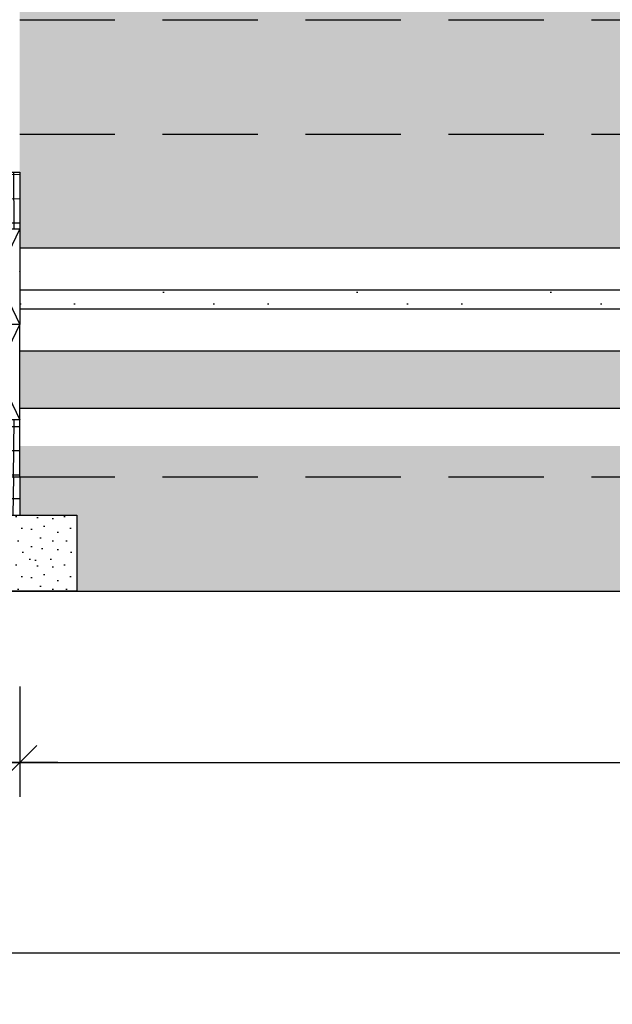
# Model space of a CAD drawing. Header units: metres. Extents: x -8 to 484, y -254 to 116.
# Tile 60 of 172: x 28.65 to 30.2, y 40.54 to 43.12. Entities that reach past the tile are written whole.
import ezdxf

# ---------------------------------------------------------------- set-up
doc = ezdxf.new("R2010")
doc.units = ezdxf.units.M
doc.linetypes.add('GESTRICHELT', pattern=[0.75, 0.5, -0.25])
doc.linetypes.add('STRICHLINIE', pattern=[0.75, 0.5, -0.25])
for name, color, linetype in [('GTU_P', 1, 'Continuous'), ('GTU_P_Baugrube', 11, 'Continuous'), ('GTU_P_Baugrube_Bemaßung', 11, 'Continuous'), ('GTU_P_Bemaßung', 1, 'Continuous')]:
    doc.layers.add(name, color=color, linetype=linetype)
doc.styles.add('PROVI', font='PROVI.SHX')
doc.dimstyles.new('1zu50', dxfattribs={"dimscale": 0.5, "dimtxt": 0.2, "dimasz": 0.18, "dimexe": 0.18, "dimexo": 0.02, "dimgap": 0.09, "dimtad": 0, "dimtih": 1, "dimtoh": 1, "dimzin": 4, "dimdsep": 46, "dimtxsty": 'PROVI', "dimblk1": 'OBLIQUE', "dimblk2": 'OBLIQUE', "dimsah": 1, "dimcen": 0.3, "dimdle": 0.2, "dimclrd": 256, "dimclre": 256, "dimclrt": 256, "dimadec": 0, "dimazin": 0, "dimtfac": 1, "dimtdec": 4, "dimtofl": 0, "dimtmove": 2, "dimatfit": 3, "dimldrblk": 'NONE', "dimfxl": 0.4, "dimfxlon": 1, "dimtfill": 1, "dimtfillclr": 256, "dimtolj": 1, "dimtzin": 0, "dimlwd": -1, "dimlwe": -1, "dimarcsym": 0})
pattern_1 = [(0, (0.02032, 0.01016), (0, 0.508), [0, -0.508]), (0, (0.18288, 0.02032), (0, 0.508), [0, -0.508]), (0, (0.09144000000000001, 0.13208), (0, 0.508), [0, -0.508]), (0, (0.2032, 0.21336), (0, 0.508), [0, -0.508]), (0, (0.07112, 0.24384), (0, 0.508), [0, -0.508]), (0, (0.11176, 0.36576), (0, 0.508), [0, -0.508]), (0, (0.04064, 0.4572), (0, 0.508), [0, -0.508]), (0, (0.2032, 0.44704), (0, 0.508), [0, -0.508]), (0, (0.32512, 0.46736), (0, 0.508), [0, -0.508]), (0, (0.38608, 0.34544), (0, 0.508), [0, -0.508]), (0, (0.48768, 0.33528), (0, 0.508), [0, -0.508]), (0, (0.48768, 0.1524), (0, 0.508), [0, -0.508]), (0, (0.39624, 0.09144000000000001), (0, 0.508), [0, -0.508]), (0, (0.254, 0.12192), (0, 0.508), [0, -0.508]), (0, (0.34544, 0.21336), (0, 0.508), [0, -0.508]), (0, (0.254, 0.3048), (0, 0.508), [0, -0.508]), (0, (0.46736, 0.02032), (0, 0.508), [0, -0.508])]

# ---------------------------------------------------------------- blocks, each defined once
blk = doc.blocks.new('GTU_QP_KTB_Kabelaufbauschacht Gr V Zwischenrahmen unten beide')
h = blk.add_hatch()
h.set_pattern_fill('ANSI37', color=256, scale=0.02, angle=-134.9999992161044)
h.set_pattern_definition([(270.0000007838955, (2572768.204623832, 5641191.845952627), (0.06349999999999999, 8.687789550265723e-10), []), (7.838955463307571e-07, (2572768.204623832, 5641191.845952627), (-8.687789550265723e-10, 0.06349999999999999), [])])
edge = h.paths.add_edge_path()
edge.add_line((0.4000000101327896, 5.296897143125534e-09), (0.5090041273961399, 7.019574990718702e-09))
edge.add_line((0.5090041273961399, 7.019574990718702e-09), (0.5200000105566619, 6.309639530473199e-09))
edge.add_line((0.5200000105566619, 6.309639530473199e-09), (0.5200000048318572, 0.4000000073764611))
edge.add_line((0.5200000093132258, 0.1500000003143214), (0.400000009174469, 0.1500000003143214))
edge.add_line((0.400000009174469, 0.1500000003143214), (0.4000000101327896, 5.296897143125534e-09))
h = blk.add_hatch()
h.set_pattern_fill('ANSI37', color=256, scale=0.02, angle=225.0000007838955)
h.set_pattern_definition([(270.0000007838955, (2572768.194597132, 5641191.845952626), (0.06349999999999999, 8.687789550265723e-10), []), (7.838955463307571e-07, (2572768.194597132, 5641191.845952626), (-8.687789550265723e-10, 0.06349999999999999), [])])
h.paths.add_polyline_path([(-0.3599999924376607, 0.1500000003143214), (-0.4799999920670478, 0.1500000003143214), (-0.4799999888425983, -7.515508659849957e-09), (-0.3599999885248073, -5.994635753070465e-09)])
for p, q in [((0.5200000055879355, 0.40000000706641), (-0.4799999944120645, 0.3999999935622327)), ((-0.4799999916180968, 0.1500000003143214), (-0.3599999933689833, 0.3999999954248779)), ((-0.4799999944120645, 0.3999999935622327), (-0.4799999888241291, -6.810296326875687e-09)), ((-0.4799999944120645, 0.3999999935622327), (-0.3599999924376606, 0.1500000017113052)), ((-0.3599999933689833, 0.3999999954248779), (-0.359999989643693, -5.413312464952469e-09)), ((0.4000000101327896, 5.296897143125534e-09), (0.4000000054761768, 0.4000000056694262)), ((0.4000000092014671, 0.1500000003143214), (0.520000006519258, 0.4000000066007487)), ((0.4000000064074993, 0.4000000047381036), (0.5200000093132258, 0.1500000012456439)), ((0.5200000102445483, 6.693881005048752e-09), (0.5200000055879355, 0.40000000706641)), ((-0.4799999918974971, 0.1500000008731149), (-0.3810298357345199, 0.1500000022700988)), ((-0.3599999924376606, 0.1500000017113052), (-0.4799999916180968, 0.1500000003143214)), ((0.4000000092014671, 0.1500000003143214), (0.4989701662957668, 0.1500000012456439)), ((0.5200000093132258, 0.1500000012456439), (0.4000000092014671, 0.1500000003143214)), ((-0.4799999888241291, -6.810296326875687e-09), (0.5200000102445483, 6.693881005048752e-09))]:
    blk.add_line(p, q)
blk = doc.blocks.new('TU_QP_Auflager aus Kiessand KS Gr V')
blk.add_lwpolyline([(2572782.219796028, 5641190.927870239), (2572782.219796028, 5641191.127870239), (2572783.519757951, 5641191.127870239), (2572783.519757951, 5641190.927870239)], close=True)
blk = doc.blocks.new('GTU_QP_KTB_Kabelaufbauschacht Gr V Bodenplatte')
at = {"layer": 'GTU_P'}
h = blk.add_hatch(dxfattribs=at)
h.set_pattern_fill('ANSI37', color=256, scale=0.02, angle=44.99999999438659)
h.set_pattern_definition([(90, (-2572767.782390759, -5641189.548192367), (-0.0635, 6.221263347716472e-12), []), (180, (-2572767.782390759, -5641189.548192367), (-6.221263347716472e-12, -0.0635), [])])
h.paths.add_polyline_path([(1, -0.09999999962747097), (1, 0), (0.8799999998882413, 0), (0.8799999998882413, 0.009999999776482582), (0.1200000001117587, 0.009999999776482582), (0.1200000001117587, 0), (0, 0), (0, -0.09999999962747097)])
h = blk.add_hatch(dxfattribs=at)
h.set_pattern_fill('DOTS2', color=256, scale=0.005, style=0)
h.set_pattern_definition([(0, (298.5661866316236, -62.68919199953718), (0, 0.127), [0, -0.127]), (0, (298.6068266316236, -62.68665199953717), (0, 0.127), [0, -0.127]), (0, (298.5839666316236, -62.65871199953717), (0, 0.127), [0, -0.127]), (0, (298.6119066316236, -62.63839199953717), (0, 0.127), [0, -0.127]), (0, (298.5788866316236, -62.63077199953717), (0, 0.127), [0, -0.127]), (0, (298.5890466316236, -62.60029199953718), (0, 0.127), [0, -0.127]), (0, (298.5712666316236, -62.57743199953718), (0, 0.127), [0, -0.127]), (0, (298.6119066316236, -62.57997199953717), (0, 0.127), [0, -0.127]), (0, (298.6423866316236, -62.57489199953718), (0, 0.127), [0, -0.127]), (0, (298.6576266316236, -62.60537199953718), (0, 0.127), [0, -0.127]), (0, (298.6830266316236, -62.60791199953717), (0, 0.127), [0, -0.127]), (0, (298.6830266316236, -62.65363199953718), (0, 0.127), [0, -0.127]), (0, (298.6601666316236, -62.66887199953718), (0, 0.127), [0, -0.127]), (0, (298.6246066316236, -62.66125199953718), (0, 0.127), [0, -0.127]), (0, (298.6474666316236, -62.63839199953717), (0, 0.127), [0, -0.127]), (0, (298.6246066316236, -62.61553199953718), (0, 0.127), [0, -0.127]), (0, (298.6779466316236, -62.68665199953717), (0, 0.127), [0, -0.127])])
h.paths.add_polyline_path([(-0.1499809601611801, -0.1000000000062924), (-0.1499809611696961, -0.2999999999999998), (1.149980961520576, -0.2999999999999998), (1.14998096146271, -0.1000000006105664)])
for p, q in [((0, 0), (0, -0.09999999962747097)), ((0, 0), (0.1200000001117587, 0)), ((0.1200000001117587, 0.009999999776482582), (0.8799999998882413, 0.009999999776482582)), ((0.8799999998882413, 0), (1, 0)), ((1, 0), (1, -0.09999999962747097)), ((0, -0.09999999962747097), (1, -0.09999999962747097))]:
    blk.add_line(p, q, dxfattribs=at)
at = {"layer": 'GTU_P', "linetype": 'GESTRICHELT'}
for p, q in [((0.4111999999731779, 0.009999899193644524), (0.4111999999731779, -0.100000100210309)), ((0.5487999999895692, 0.009999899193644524), (0.5487999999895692, -0.100000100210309))]:
    blk.add_line(p, q, dxfattribs=at)
at = {"layer": 'GTU_P', "rotation": 359.9999999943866}
blk.add_blockref('TU_QP_Auflager aus Kiessand KS Gr V', (-2572782.370329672, -5641191.227618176), dxfattribs=at)
at = {"layer": 'GTU_P', "insert": (0.5, -0.1999999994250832), "char_height": 0.1, "width": 0.2616926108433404, "attachment_point": 5, "style": 'PROVI', "bg_fill": 3, "box_fill_scale": 1, "bg_fill_color": 256, "bg_fill_true_color": 13158600, "bg_fill_transparency": 0}
blk.add_mtext('KG2', dxfattribs=at)
blk = doc.blocks.new('_OBLIQUE')
at = {"color": 0, "linetype": 'ByBlock'}
blk.add_line((-0.5, -0.5), (0.5, 0.5), dxfattribs=at)
blk = doc.blocks.new('*D124')
at = {"layer": 'Defpoints', "color": 0, "linetype": 'Continuous'}
for p in [(28.64982143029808, 42.25383254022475), (27.64981935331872, 42.15428114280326), (28.64982143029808, 41.17313696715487)]:
    blk.add_point(p, dxfattribs=at)
at = {"layer": 'GTU_P_Bemaßung', "linetype": 'Continuous'}
for p, q in [((27.64981935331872, 41.37313696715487), (27.64981935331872, 41.08313696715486)), ((28.64982143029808, 41.37313696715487), (28.64982143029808, 41.08313696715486)), ((27.54981935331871, 41.17313696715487), (27.99866291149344, 41.17313696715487)), ((28.74982143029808, 41.17313696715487), (28.30097787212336, 41.17313696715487))]:
    blk.add_line(p, q, dxfattribs=at)
at = {"layer": 'GTU_P_Bemaßung', "linetype": 'Continuous', "xscale": 0.09, "yscale": 0.09, "zscale": 0.09, "rotation": 180}
blk.add_blockref('_OBLIQUE', (27.64981935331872, 41.17313696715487), dxfattribs=at)
at = {"layer": 'GTU_P_Bemaßung', "linetype": 'Continuous', "xscale": 0.09, "yscale": 0.09, "zscale": 0.09}
blk.add_blockref('_OBLIQUE', (28.64982143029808, 41.17313696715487), dxfattribs=at)
at = {"layer": 'GTU_P_Bemaßung', "linetype": 'Continuous', "insert": (28.1498203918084, 41.17313696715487), "char_height": 0.1, "attachment_point": 5, "style": 'PROVI', "bg_fill": 3, "box_fill_scale": 1.1, "bg_fill_color": 256, "bg_fill_true_color": 13158600, "bg_fill_transparency": 0}
blk.add_mtext('\\A1;1.00', dxfattribs=at)
blk = doc.blocks.new('_None')
blk = doc.blocks.new('*D125')
at = {"layer": 'Defpoints', "color": 0, "linetype": 'Continuous'}
for p in [(28.64982143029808, 42.25383254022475), (33.98982143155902, 42.15428105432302), (33.98982143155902, 41.17313695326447)]:
    blk.add_point(p, dxfattribs=at)
at = {"layer": 'GTU_P_Bemaßung', "linetype": 'Continuous'}
for p, q in [((28.64982143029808, 41.37313695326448), (28.64982143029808, 41.08313695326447)), ((33.98982143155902, 41.37313695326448), (33.98982143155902, 41.08313695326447)), ((28.54982143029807, 41.17313695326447), (31.15082143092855, 41.17313695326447)), ((34.08982143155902, 41.17313695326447), (31.48882143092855, 41.17313695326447))]:
    blk.add_line(p, q, dxfattribs=at)
at = {"layer": 'GTU_P_Bemaßung', "linetype": 'Continuous', "xscale": 0.09, "yscale": 0.09, "zscale": 0.09, "rotation": 180}
blk.add_blockref('_OBLIQUE', (28.64982143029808, 41.17313695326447), dxfattribs=at)
at = {"layer": 'GTU_P_Bemaßung', "linetype": 'Continuous', "xscale": 0.09, "yscale": 0.09, "zscale": 0.09}
blk.add_blockref('_OBLIQUE', (33.98982143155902, 41.17313695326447), dxfattribs=at)
at = {"layer": 'GTU_P_Bemaßung', "linetype": 'Continuous', "insert": (31.31982143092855, 41.17313695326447), "char_height": 0.1, "attachment_point": 5, "style": 'PROVI', "bg_fill": 3, "box_fill_scale": 1.1, "bg_fill_color": 256, "bg_fill_true_color": 13158600, "bg_fill_transparency": 0}
blk.add_mtext('\\A1;5.34', dxfattribs=at)
blk = doc.blocks.new('*D126')
at = {"layer": 'Defpoints', "color": 0, "linetype": 'Continuous'}
for p in [(3.75005423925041, 42.15428147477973), (33.98982143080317, 42.15428189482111), (33.98982143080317, 40.67313695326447)]:
    blk.add_point(p, dxfattribs=at)
at = {"layer": 'GTU_P_Bemaßung', "linetype": 'Continuous'}
for p, q in [((3.75005423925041, 40.87313695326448), (3.75005423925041, 40.58313695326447)), ((33.98982143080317, 40.87313695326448), (33.98982143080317, 40.58313695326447)), ((3.65005423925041, 40.67313695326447), (18.66093783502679, 40.67313695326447)), ((34.08982143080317, 40.67313695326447), (19.07893783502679, 40.67313695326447))]:
    blk.add_line(p, q, dxfattribs=at)
at = {"layer": 'GTU_P_Bemaßung', "linetype": 'Continuous', "xscale": 0.09, "yscale": 0.09, "zscale": 0.09, "rotation": 180}
blk.add_blockref('_OBLIQUE', (3.75005423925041, 40.67313695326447), dxfattribs=at)
at = {"layer": 'GTU_P_Bemaßung', "linetype": 'Continuous', "xscale": 0.09, "yscale": 0.09, "zscale": 0.09}
blk.add_blockref('_OBLIQUE', (33.98982143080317, 40.67313695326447), dxfattribs=at)
at = {"layer": 'GTU_P_Bemaßung', "linetype": 'Continuous', "insert": (18.86993783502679, 40.67313695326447), "char_height": 0.1, "attachment_point": 5, "style": 'PROVI', "bg_fill": 3, "box_fill_scale": 1.1, "bg_fill_color": 256, "bg_fill_true_color": 13158600, "bg_fill_transparency": 0}
blk.add_mtext('\\A1;30.24', dxfattribs=at)
blk = doc.blocks.new('*D189')
at = {"layer": 'Defpoints', "color": 0, "linetype": 'Continuous'}
for p in [(2.150000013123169, 41.62313695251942), (35.58982143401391, 41.62313695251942), (35.58982143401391, 40.17313695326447)]:
    blk.add_point(p, dxfattribs=at)
at = {"layer": 'GTU_P_Baugrube_Bemaßung', "linetype": 'Continuous'}
for p, q in [((2.150000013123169, 40.37313695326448), (2.150000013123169, 40.08313695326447)), ((35.58982143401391, 40.37313695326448), (35.58982143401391, 40.08313695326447)), ((2.050000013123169, 40.17313695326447), (18.65591072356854, 40.17313695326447)), ((35.68982143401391, 40.17313695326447), (19.08391072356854, 40.17313695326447))]:
    blk.add_line(p, q, dxfattribs=at)
at = {"layer": 'GTU_P_Baugrube_Bemaßung', "linetype": 'Continuous', "xscale": 0.09, "yscale": 0.09, "zscale": 0.09, "rotation": 180}
blk.add_blockref('_OBLIQUE', (2.150000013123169, 40.17313695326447), dxfattribs=at)
at = {"layer": 'GTU_P_Baugrube_Bemaßung', "linetype": 'Continuous', "xscale": 0.09, "yscale": 0.09, "zscale": 0.09}
blk.add_blockref('_OBLIQUE', (35.58982143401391, 40.17313695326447), dxfattribs=at)
at = {"layer": 'GTU_P_Baugrube_Bemaßung', "linetype": 'Continuous', "insert": (18.86991072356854, 40.17313695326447), "char_height": 0.1, "attachment_point": 5, "style": 'PROVI', "bg_fill": 3, "box_fill_scale": 1.1, "bg_fill_color": 256, "bg_fill_true_color": 13158600, "bg_fill_transparency": 0}
blk.add_mtext('\\A1;33.44', dxfattribs=at)

msp = doc.modelspace()

# ---------------------------------------------------------------- hatches: boundary and pattern name
at = {"layer": 'GTU_P'}
h = msp.add_hatch(dxfattribs=at)
h.set_pattern_fill('ANSI31', color=256, scale=0.025, style=0)
h.set_pattern_definition([(45, (-4.979999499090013, -181.4922779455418), (-0.05612660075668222, 0.05612660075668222), [])])
h.paths.add_polyline_path([(3.750054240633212, 42.15428130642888), (8.874836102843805, 42.15428135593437), (8.874836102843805, 42.25383239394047), (3.750054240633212, 42.25383234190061)])
h.paths.add_polyline_path([(28.64982143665, 42.25383244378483), (28.64982143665, 42.25383244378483), (28.64982143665, 42.25383259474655)])
h.paths.add_polyline_path([(24.04982143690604, 42.25383254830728), (24.04982143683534, 42.15428150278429), (27.64981935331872, 42.15428153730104), (27.64981935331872, 42.25383258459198)])
h.paths.add_polyline_path([(19.34982558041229, 42.25383250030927), (19.34982558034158, 42.15428145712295), (23.04981935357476, 42.15428149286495), (23.04981935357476, 42.25383253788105)])
h.paths.add_polyline_path([(14.62482349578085, 42.253832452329), (14.62482349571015, 42.15428141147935), (18.349823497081, 42.15428144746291), (18.349823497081, 42.2538324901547)])
h.paths.add_polyline_path([(9.87483818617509, 42.25383240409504), (9.874838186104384, 42.1542813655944), (13.62482141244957, 42.1542814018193), (13.62482141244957, 42.25383244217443)])
h.paths.add_polyline_path([(3.750054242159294, 42.41369891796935), (3.750054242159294, 42.36369891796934), (8.874836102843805, 42.36369896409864), (8.874836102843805, 42.4136989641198)])
h.paths.add_polyline_path([(28.64982143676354, 42.41369924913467), (28.64982143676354, 42.41369924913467), (28.64982143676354, 42.41369914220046)])
h.paths.add_polyline_path([(24.04982143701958, 42.41369910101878), (24.04982143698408, 42.36369910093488), (27.64981935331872, 42.36369913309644), (27.64981935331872, 42.41369913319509)])
h.paths.add_polyline_path([(19.34982558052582, 42.41369905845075), (19.34982558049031, 42.36369905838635), (23.07482349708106, 42.36369909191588), (23.07482349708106, 42.41369909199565)])
h.paths.add_polyline_path([(14.62482349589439, 42.41369901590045), (14.62482349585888, 42.36369901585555), (18.349823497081, 42.3636990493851), (18.349823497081, 42.41369904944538)])
h.paths.add_polyline_path([(9.874838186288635, 42.41369897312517), (9.874838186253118, 42.36369897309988), (13.62482141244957, 42.36369900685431), (13.62482141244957, 42.41369900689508)])
h.paths.add_polyline_path([(3.750054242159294, 42.52369891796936), (8.874836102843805, 42.52369896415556), (8.874836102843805, 42.62324999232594), (3.750054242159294, 42.6232499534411)])
h.paths.add_polyline_path([(28.64982143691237, 42.62324983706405), (28.64982143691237, 42.62324983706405), (28.64982143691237, 42.62325014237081)])
h.paths.add_polyline_path([(24.04982143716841, 42.62325010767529), (24.04982143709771, 42.52369910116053), (27.64981935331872, 42.52369913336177), (27.64981935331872, 42.62325013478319)])
h.paths.add_polyline_path([(19.34982558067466, 42.62325007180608), (19.34982558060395, 42.52369905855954), (23.04981935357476, 42.52369909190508), (23.04981935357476, 42.62325009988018)])
h.paths.add_polyline_path([(14.62482349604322, 42.62325003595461), (14.62482349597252, 42.5236990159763), (18.349823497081, 42.5236990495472), (18.349823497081, 42.62325006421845)])
h.paths.add_polyline_path([(9.874838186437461, 42.62324999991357), (9.874838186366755, 42.5236989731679), (13.62482141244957, 42.52369900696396), (13.62482141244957, 42.62325002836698)])
h = msp.add_hatch(dxfattribs=at)
h.set_pattern_fill('SCREED', color=256, scale=0.02, angle=45, style=0)
h.set_pattern_definition([(45, (1.999819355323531, 0.09955141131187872), (0.5388153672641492, 0.8980256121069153), [-0.127, 0, -0.381, 0]), (45, (1.990839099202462, 0.1085316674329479), (0.5388153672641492, 0.8980256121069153), [-0.0508, 0, -0.1778, 0, -0.09144000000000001, 0, -0.381, 0]), (45, (1.981858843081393, 0.117511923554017), (0.5388153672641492, 0.8980256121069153), [-0.0254, 0, -0.127, 0, -0.127, 0, -0.2794, 0, -0.09144000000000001, 0]), (45, (1.972878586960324, 0.1264921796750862), (0.5388153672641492, 0.8980256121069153), [-0.09144000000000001, 0, -0.4064, 0]), (45, (1.963898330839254, 0.1354724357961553), (0.5388153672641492, 0.8980256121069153), [-0.3048, 0, -0.3048, 0]), (45, (1.954918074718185, 0.1444526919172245), (0.5388153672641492, 0.8980256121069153), [-0.4318, 0]), (45, (1.945937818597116, 0.1534329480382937), (0.5388153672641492, 0.8980256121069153), [-0.127, 0, -0.5588000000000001, 0]), (45, (1.936957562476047, 0.1624132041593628), (0.5388153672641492, 0.8980256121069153), [-0.1778, 0, -0.1016, 0]), (45, (1.927977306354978, 0.171393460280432), (0.5388153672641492, 0.8980256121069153), [-0.254, 0]), (45, (1.91001679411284, 0.1893539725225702), (0.5388153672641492, 0.8980256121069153), [-0.03556, 0, -0.381, 0, -0.2286, 0]), (45, (1.90103653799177, 0.1983342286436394), (0.5388153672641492, 0.8980256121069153), [-0.0508, 0, -0.00508, 0, -0.127, 0]), (45, (1.892056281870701, 0.2073144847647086), (0.5388153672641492, 0.8980256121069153), [-0.0254, 0, -0.3302, 0, -0.381, 0]), (45, (1.883076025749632, 0.2162947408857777), (0.5388153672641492, 0.8980256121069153), [-0.254, 0]), (45, (1.874095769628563, 0.2252749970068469), (0.5388153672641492, 0.8980256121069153), [-0.127, 0, -0.5334000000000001, 0]), (45, (1.856135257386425, 0.2432355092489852), (0.5388153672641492, 0.8980256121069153), [-0.6096, 0]), (45, (1.847155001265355, 0.2522157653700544), (0.5388153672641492, 0.8980256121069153), [-0.127, 0, -0.01016, 0, -0.1778, 0]), (45, (1.838174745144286, 0.2611960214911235), (0.5388153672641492, 0.8980256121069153), [-0.03556, 0, -0.254, 0, -0.1016, 0, -0.1778, 0, -0.2032, 0]), (45, (1.829194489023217, 0.2701762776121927), (0.5388153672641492, 0.8980256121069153), [-0.0762, 0, -0.1016, 0, -0.254, 0, -0.01016, 0, -0.127, 0]), (45, (1.820214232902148, 0.2791565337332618), (0.5388153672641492, 0.8980256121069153), [-0.254, 0])])
h.paths.add_polyline_path([(3.75005423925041, 42.15428147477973), (3.750442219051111, 42.00428147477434), (8.875224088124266, 42.00428140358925), (8.874836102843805, 42.15428140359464)])
h.paths.add_polyline_path([(33.98982142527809, 42.1038330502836), (33.98982142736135, 42.25381207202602), (28.64982143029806, 42.25381574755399), (28.64982143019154, 42.10383302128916)])
h.paths.add_polyline_path([(24.04982143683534, 42.15428119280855), (24.0498214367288, 42.00428119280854), (27.64981935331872, 42.00428114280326), (27.64981935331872, 42.15428114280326)])
h.paths.add_polyline_path([(19.34982558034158, 42.15428125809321), (19.34982558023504, 42.0042812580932), (23.04981935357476, 42.00428120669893), (23.04981935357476, 42.15428120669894)])
h.paths.add_polyline_path([(14.62482349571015, 42.15428132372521), (14.62521148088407, 42.00428132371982), (18.349823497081, 42.0042812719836), (18.349823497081, 42.15428127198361)])
h.paths.add_polyline_path([(9.874838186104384, 42.15428138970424), (9.87522617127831, 42.00428138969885), (13.62482141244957, 42.0042813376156), (13.62482141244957, 42.15428133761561)])
at = {"layer": 'GTU_P_Baugrube', "linetype": 'Continuous', "transparency": 33554687}
h = msp.add_hatch(dxfattribs=at)
h.set_pattern_fill('DOTS2', color=256, scale=0.02, style=0)
h.set_pattern_definition(pattern_1)
h.paths.add_polyline_path([(2.75, 41.92313695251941), (2.150000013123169, 41.92313695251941), (2.150000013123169, 41.62313695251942), (27.49984047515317, 41.62313695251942), (27.49984047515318, 41.82313696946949), (27.64982143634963, 41.82313696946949), (27.64982143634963, 41.92313696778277), (24.04982143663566, 41.92313695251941), (24.04982143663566, 41.87313696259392), (24.19980239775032, 41.87313696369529), (24.19980239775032, 41.67313696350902), (22.89984047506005, 41.67313696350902), (22.89984047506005, 41.87313696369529), (23.04982143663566, 41.87313696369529), (23.04982143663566, 41.92313695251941), (19.34982349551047, 41.92313695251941), (19.34982349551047, 41.87313696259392), (19.49980445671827, 41.87313696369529), (19.49980445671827, 41.67313696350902), (18.19984253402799, 41.67313696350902), (18.19984253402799, 41.87313696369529), (18.34982349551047, 41.87313696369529), (18.34982349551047, 41.92313695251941), (14.62482349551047, 41.92313695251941), (14.62482349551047, 41.87313696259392), (14.77480445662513, 41.87313696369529), (14.77480445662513, 41.67313696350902), (13.47484253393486, 41.67313696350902), (13.47484253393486, 41.87313696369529), (13.62482349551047, 41.87313696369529), (13.62482349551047, 41.92313695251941), (9.874836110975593, 41.92313695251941), (9.874838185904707, 41.92313695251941), (9.874838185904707, 41.87313696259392), (10.02481914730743, 41.87313696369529), (10.02481914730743, 41.67313696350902), (8.724857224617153, 41.67313696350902), (8.724857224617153, 41.87313696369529), (8.874838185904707, 41.87313696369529), (8.874838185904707, 41.92313695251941), (3.75000001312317, 41.92313695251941), (3.75000001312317, 41.8731369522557), (3.899980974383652, 41.87313695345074), (3.899980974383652, 41.67313695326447), (2.60001905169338, 41.67313695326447), (2.60001905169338, 41.87313695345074), (2.75000001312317, 41.87313695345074)])
h.paths.add_polyline_path([(2.150000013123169, 41.92313695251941), (2.75, 41.92313695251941), (2.75000001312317, 41.97313695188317), (2.750000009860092, 42.22313695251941), (2.150000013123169, 42.22313695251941)])
h.paths.add_polyline_path([(2.150000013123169, 42.22313695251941), (2.75, 42.22313695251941), (2.750000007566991, 42.37313695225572), (2.750000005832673, 42.52313695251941), (2.150000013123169, 42.52313695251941)])
h.paths.add_polyline_path([(2.150000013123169, 42.52313695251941), (2.75, 42.52313695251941), (2.750000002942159, 42.77313695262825), (2.749999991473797, 42.82313695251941), (2.150000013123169, 42.82313695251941)])
h.paths.add_polyline_path([(2.75, 43.1231369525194), (2.150000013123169, 43.1231369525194), (2.150000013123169, 42.82313695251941), (2.75, 42.82313695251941)])
h.paths.add_polyline_path([(2.749999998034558, 43.17324995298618), (2.749999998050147, 43.4231369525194), (2.150000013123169, 43.4231369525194), (2.150000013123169, 43.1231369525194), (2.75, 43.1231369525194), (2.749999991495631, 43.17313697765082)])
h.paths.add_polyline_path([(2.75, 43.7231369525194), (2.150000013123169, 43.7231369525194), (2.150000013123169, 43.4231369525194), (2.75, 43.4231369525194), (2.749999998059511, 43.57324995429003)])
h.paths.add_polyline_path([(2.75, 44.02313695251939), (2.150000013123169, 44.02313695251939), (2.150000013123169, 43.7231369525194), (2.75, 43.7231369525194), (2.750000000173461, 43.97324995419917)])
h.paths.add_polyline_path([(2.150000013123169, 44.02313695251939), (2.75, 44.02313695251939), (2.75, 44.04824995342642), (2.75, 44.12324995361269), (2.150000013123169, 44.12324995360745)])
h.paths.add_polyline_path([(3.749999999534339, 44.12324995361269), (3.749999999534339, 44.04824995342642), (3.75, 44.01395704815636), (5.279631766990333, 44.09043863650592), (5.328848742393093, 44.1232499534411)])
h.paths.add_polyline_path([(3.750000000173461, 43.97324995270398), (3.749999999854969, 43.7135822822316), (4.792537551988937, 43.76570915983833), (5.279631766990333, 44.09043863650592), (3.749999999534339, 44.01395704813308)])
h.paths.add_polyline_path([(3.749999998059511, 43.57324995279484), (3.749999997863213, 43.4132075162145), (4.30544333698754, 43.44097968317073), (4.792537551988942, 43.76570915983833), (3.749999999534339, 43.71358228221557)])
h.paths.add_polyline_path([(3.749999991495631, 43.17313697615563), (3.749999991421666, 43.11283274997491), (8.874836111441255, 43.36907455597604), (8.87483610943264, 43.57324995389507), (8.874836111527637, 43.66944932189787), (4.30544333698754, 43.44097968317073), (3.749999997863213, 43.4132075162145), (3.749999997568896, 43.17324995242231)])
h.paths.add_polyline_path([(8.874836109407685, 43.17324995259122), (8.8748361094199, 43.36907455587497), (3.749999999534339, 43.11283275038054), (3.749999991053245, 42.81245798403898), (8.874836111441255, 43.06869979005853), (8.874836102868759, 43.17313697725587)])
h.paths.add_polyline_path([(8.874836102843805, 42.77313697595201), (8.874836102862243, 43.06869978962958), (3.749999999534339, 42.81245798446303), (3.749999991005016, 42.7731369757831), (3.750000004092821, 42.62324994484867), (3.750054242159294, 42.6232499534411), (5.973334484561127, 42.62324994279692), (8.874836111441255, 42.76832502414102), (8.874838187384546, 42.76832502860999), (8.874838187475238, 42.77313697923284)])
h.paths.add_polyline_path([(8.874836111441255, 42.76832502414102), (5.973334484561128, 42.62324994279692), (8.874836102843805, 42.62324992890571), (8.874838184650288, 42.62324997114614), (8.874838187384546, 42.76832502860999)])
h.paths.add_polyline_path([(9.874838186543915, 42.7731369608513), (9.874838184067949, 42.62324992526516), (10.72330467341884, 42.62324992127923), (13.62482142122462, 42.7683257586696), (13.62482349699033, 42.76832586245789), (13.624823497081, 42.77313697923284), (13.62482141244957, 42.77313697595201), (13.62482141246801, 43.06870052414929), (9.874836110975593, 42.88120125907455), (9.874836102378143, 42.77313697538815)])
h.paths.add_polyline_path([(9.874836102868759, 43.17313697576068), (9.874836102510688, 42.88120125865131), (13.62482142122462, 43.06870052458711), (13.62482141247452, 43.17313697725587), (13.62482141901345, 43.17324995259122), (13.62482141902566, 43.36907529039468), (9.874836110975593, 43.18157602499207), (9.874836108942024, 43.17324995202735)])
h.paths.add_polyline_path([(13.6248214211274, 43.57324995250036), (13.6248214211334, 43.66945005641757), (9.874836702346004, 43.4819508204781), (9.874836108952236, 43.1815760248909), (13.62482142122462, 43.36907529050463)])
h.paths.add_polyline_path([(13.62482142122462, 42.7683257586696), (10.72330467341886, 42.62324992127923), (13.62482141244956, 42.62324990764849), (13.62482349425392, 42.62313697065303), (13.62482349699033, 42.76832586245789)])
h.paths.add_polyline_path([(14.62482349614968, 42.7731369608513), (14.62482349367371, 42.62324990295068), (15.47330467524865, 42.62324989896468), (18.34982349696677, 42.76707586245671), (18.349823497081, 42.77313697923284), (18.34982141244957, 42.77313697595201), (18.34982141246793, 43.06745052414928), (14.62483611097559, 42.88120125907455), (14.62482141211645, 42.88120052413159), (14.62482141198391, 42.77313697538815)])
h.paths.add_polyline_path([(14.62482141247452, 43.17313697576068), (14.62482141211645, 42.88120052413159), (14.62483611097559, 42.88120125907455), (18.34982141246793, 43.06745052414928), (18.34982141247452, 43.17313697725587), (18.34982141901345, 43.17324995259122), (18.34982141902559, 43.36782529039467), (14.62483611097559, 43.18157602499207), (14.624821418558, 43.18157529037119), (14.62482141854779, 43.17324995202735)])
h.paths.add_polyline_path([(14.62483611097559, 43.18157602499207), (18.34982141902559, 43.36782529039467), (18.3498214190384, 43.57324995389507), (18.34982142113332, 43.66820005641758), (14.62482201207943, 43.48195008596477), (14.624821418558, 43.18157529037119)])
h.paths.add_polyline_path([(18.34982349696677, 42.76707586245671), (15.47330467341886, 42.62324992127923), (18.349823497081, 42.62324988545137)])
h.paths.add_polyline_path([(22.22633513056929, 42.6232498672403), (19.34982184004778, 42.76707553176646), (19.34982349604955, 42.76707551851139), (19.34982349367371, 42.62324988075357), (19.34982558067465, 42.62324988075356)])
h.paths.add_polyline_path([(23.04981935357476, 42.77313697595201), (23.04981935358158, 42.88245042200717), (19.34982184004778, 43.06745029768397), (19.34982141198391, 42.77313697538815), (19.34982349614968, 42.7731369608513), (19.34982349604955, 42.76707551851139), (19.34982184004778, 42.76707553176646), (22.22633513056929, 42.6232498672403), (23.04982143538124, 42.62324986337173), (23.04982143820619, 42.77313697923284)])
h.paths.add_polyline_path([(23.04981936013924, 43.1828251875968), (19.34982184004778, 43.36782506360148), (19.34982141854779, 43.17324995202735), (19.34982141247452, 43.17313697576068), (19.34982141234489, 43.06745029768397), (23.04981935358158, 42.88245042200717), (23.04981935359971, 43.17313697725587), (23.04981936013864, 43.17324995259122)])
h.paths.add_polyline_path([(19.34982184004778, 43.36782506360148), (23.04981936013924, 43.1828251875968), (23.04981936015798, 43.48319995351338), (19.34982184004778, 43.66819982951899), (19.34982142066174, 43.5732499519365)])
h.paths.add_polyline_path([(26.97633513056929, 42.6232498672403), (24.04982143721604, 42.76957555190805), (24.0498214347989, 42.62324985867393)])
h.paths.add_polyline_path([(24.04982143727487, 42.7731369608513), (24.04982143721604, 42.76957555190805), (26.97633513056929, 42.6232498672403), (27.64981935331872, 42.62324984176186), (27.64982143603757, 42.62324984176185), (27.64982143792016, 42.72313698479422), (27.64981935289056, 42.72313697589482), (27.64981935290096, 42.88995042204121), (24.04981935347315, 43.0699504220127), (24.0498193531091, 42.77313697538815)])
h.paths.add_polyline_path([(24.04981935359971, 43.17313697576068), (24.04981935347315, 43.0699504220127), (27.64981935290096, 42.88995042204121), (27.64981935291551, 43.12313697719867), (27.64981935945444, 43.12324995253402), (27.64981935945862, 43.19032518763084), (24.0498193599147, 43.37032518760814), (24.04981935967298, 43.17324995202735)])
h.paths.add_polyline_path([(24.0498193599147, 43.37032518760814), (27.64981935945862, 43.19032518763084), (27.64981935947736, 43.49069995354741), (24.04981977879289, 43.67069993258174), (24.04981936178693, 43.5732499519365)])
h.paths.add_polyline_path([(28.64982143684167, 42.52369891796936), (33.9898214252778, 42.52369891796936), (33.98982142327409, 42.72313695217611), (33.98982141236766, 42.82313695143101), (28.64982143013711, 42.82313698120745), (28.64981935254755, 42.82313698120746), (28.6498193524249, 42.72313697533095), (28.64982143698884, 42.72313696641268)])
h.paths.add_polyline_path([(28.64981935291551, 43.12313697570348), (28.64981935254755, 42.82313698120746), (28.64982143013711, 42.82313698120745), (33.9898214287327, 42.82313695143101), (33.98982141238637, 43.12313697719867), (28.6498214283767, 43.12313698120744)])
h.paths.add_polyline_path([(33.98982142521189, 43.423136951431), (28.6498214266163, 43.42313698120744), (28.6498193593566, 43.42313698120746), (28.64981935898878, 43.12324995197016), (28.6498214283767, 43.12313698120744), (33.9898214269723, 43.12313695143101), (33.9898214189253, 43.12324995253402)])
h.paths.add_polyline_path([(28.6498214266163, 43.42313698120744), (33.98982142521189, 43.423136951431), (33.98982141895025, 43.52324995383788), (33.98982142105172, 43.72324995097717), (28.6498214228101, 43.72324998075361), (28.64981936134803, 43.72324998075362), (28.64981936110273, 43.5232499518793), (28.6498193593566, 43.42313698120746)])
h.paths.add_polyline_path([(28.64981936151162, 44.01324995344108), (28.64981936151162, 43.92324995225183), (28.64981936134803, 43.72324998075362), (28.6498214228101, 43.72324998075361), (33.9898214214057, 43.72324995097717), (33.9898214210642, 43.92324995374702), (33.98982142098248, 44.023136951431), (33.12487586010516, 44.02313695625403), (33.12981936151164, 44.01324995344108)])
h.paths.add_polyline_path([(33.98982142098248, 44.023136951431), (33.98982142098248, 44.04824995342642), (33.98982142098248, 44.12324995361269), (33.07481936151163, 44.1232499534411), (33.12487586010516, 44.02313695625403)])
h.paths.add_polyline_path([(34.98982142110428, 44.02313695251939), (35.58982143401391, 44.02313695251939), (35.58982143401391, 44.12324995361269), (34.98982142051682, 44.12324995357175), (34.98982142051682, 44.04824995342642)])
h.paths.add_polyline_path([(34.98982142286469, 43.7231369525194), (35.58982143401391, 43.7231369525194), (35.58982143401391, 44.02313695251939), (34.98982142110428, 44.02313695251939), (34.98982142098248, 43.92324995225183)])
h.paths.add_polyline_path([(34.98982142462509, 43.4231369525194), (35.58982143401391, 43.4231369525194), (35.58982143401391, 43.7231369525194), (34.98982142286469, 43.7231369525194), (34.98982142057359, 43.5232499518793)])
h.paths.add_polyline_path([(35.58982143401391, 43.4231369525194), (34.98982142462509, 43.4231369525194), (34.98982141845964, 43.12324995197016), (34.9898214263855, 43.1231369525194), (35.58982143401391, 43.1231369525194)])
h.paths.add_polyline_path([(35.58982143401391, 43.1231369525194), (34.9898214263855, 43.1231369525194), (34.98982141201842, 42.82313695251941), (35.58982143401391, 42.82313695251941)])
h.paths.add_polyline_path([(34.98982142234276, 42.72313696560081), (34.98982142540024, 42.52313695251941), (35.58982143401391, 42.52313695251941), (35.58982143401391, 42.82313695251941), (34.9898214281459, 42.82313695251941)])
h.paths.add_polyline_path([(34.98982143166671, 42.22313695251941), (35.58982143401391, 42.22313695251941), (35.58982143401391, 42.52313695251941), (34.9898214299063, 42.52313695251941), (34.9898214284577, 42.32313696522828)])
h.paths.add_polyline_path([(34.98982143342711, 41.92313695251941), (35.58982143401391, 41.92313695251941), (35.58982143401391, 42.22313695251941), (34.98982143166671, 42.22313695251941)])
h.paths.add_polyline_path([(34.98982143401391, 41.92313695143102), (34.98982143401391, 41.82313695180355), (35.13980239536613, 41.82313695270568), (35.13980239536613, 41.62313695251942), (35.58982143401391, 41.62313695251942), (35.58982143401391, 41.92313695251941)])
h.paths.add_polyline_path([(33.98982143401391, 41.82313695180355), (33.98982143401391, 41.92313695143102), (28.64982143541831, 41.92313698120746), (28.64982143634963, 41.8231369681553), (28.79980239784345, 41.82313696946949), (28.79980239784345, 41.62313696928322), (33.83984047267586, 41.62313695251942), (33.83984047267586, 41.82313695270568)])
h.paths.add_polyline_path([(33.98982142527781, 42.00428105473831), (28.64982143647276, 42.00428112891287), (28.64982143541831, 41.92313698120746), (33.98982143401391, 41.92313695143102)])
h.paths.add_polyline_path([(27.64981935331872, 42.00428114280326), (24.0498214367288, 42.00428119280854), (24.04982143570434, 41.97313697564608), (24.04982143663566, 41.92313695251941), (27.64982143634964, 41.92313696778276), (27.64982143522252, 42.00428114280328)])
h.paths.add_polyline_path([(23.04981935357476, 42.00428120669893), (19.34982558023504, 42.0042812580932), (19.34982349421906, 42.00428125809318), (19.34982349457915, 41.97313697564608), (19.34982349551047, 41.92313695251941), (23.04982143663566, 41.92313695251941), (23.04982143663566, 41.97313696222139), (23.04982143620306, 42.00428120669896)])
h.paths.add_polyline_path([(14.62482349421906, 42.00428132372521), (14.62482349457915, 41.97313697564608), (14.62482349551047, 41.92313695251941), (18.34982349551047, 41.92313695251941), (18.34982349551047, 41.97313696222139), (18.34982349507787, 42.0042812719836)])
h.paths.add_polyline_path([(8.874838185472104, 42.0042814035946), (3.750054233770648, 42.00428147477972), (3.750000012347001, 42.00428147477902), (3.750000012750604, 41.97313696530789), (3.75000001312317, 41.92313695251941), (8.874838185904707, 41.92313695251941), (8.874838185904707, 41.97313696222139)])
h.paths.add_polyline_path([(9.874838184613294, 42.00428138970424), (9.874838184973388, 41.97313697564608), (9.874838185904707, 41.92313695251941), (9.874836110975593, 41.92313695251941), (13.62482349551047, 41.92313695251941), (13.62482349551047, 41.97313696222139), (13.62482349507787, 42.00428133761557), (13.62482141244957, 42.0042813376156)])
h = msp.add_hatch(dxfattribs=at)
h.set_pattern_fill('DOTS2', color=256, scale=0.02, style=0)
h.set_pattern_definition(pattern_1)
h.paths.add_polyline_path([(28.64982143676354, 42.41369924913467), (28.64982143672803, 42.36369906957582), (33.9898214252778, 42.36369910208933), (33.9898214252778, 42.41369932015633)])

# ---------------------------------------------------------------- linework, layer by layer
at = {"layer": 'GTU_P'}
for p, q in [((33.9898214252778, 42.52369891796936), (28.64982143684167, 42.52369891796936)), ((33.9898214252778, 42.41369932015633), (28.64982143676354, 42.41369924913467)), ((33.9898214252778, 42.36369910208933), (28.64982143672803, 42.36369906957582)), ((28.64982143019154, 42.10383254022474, -2.076831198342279e-07), (33.98982141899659, 42.10383246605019, -2.944620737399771e-07))]:
    msp.add_line(p, q, dxfattribs=at)
msp.add_lwpolyline([(28.64982143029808, 42.25383254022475), (33.98982141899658, 42.2538324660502)], dxfattribs=at)
at = {"layer": 'GTU_P_Baugrube', "linetype": 'STRICHLINIE', "ltscale": 0.5}
for p, q in [((28.6498214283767, 43.12313698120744), (33.9898214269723, 43.12313695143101)), ((28.64982143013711, 42.82313698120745), (33.9898214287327, 42.82313695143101)), ((28.64982143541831, 41.92313698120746), (33.98982143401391, 41.92313695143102))]:
    msp.add_line(p, q, dxfattribs=at)
at = {"layer": 'GTU_P_Baugrube'}
msp.add_line((2.150000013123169, 41.62313695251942), (35.58982143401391, 41.62313695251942), dxfattribs=at)

# ---------------------------------------------------------------- block references
at = {"layer": 'GTU_P', "xscale": -1, "rotation": 179.9999997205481}
msp.add_blockref('GTU_QP_KTB_Kabelaufbauschacht Gr V Zwischenrahmen unten beide', (28.12982142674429, 42.72313697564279), dxfattribs=at)
at = {"layer": 'GTU_P', "rotation": 359.9999999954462}
msp.add_blockref('GTU_QP_KTB_Kabelaufbauschacht Gr V Zwischenrahmen unten beide', (28.12982142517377, 41.92313697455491), dxfattribs=at)

# ---------------------------------------------------------------- next in the draw order: block references
at = {"layer": 'GTU_P'}
msp.add_blockref('GTU_QP_KTB_Kabelaufbauschacht Gr V Bodenplatte', (27.64982143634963, 41.92313696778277), dxfattribs=at)

# ---------------------------------------------------------------- next in the draw order: dimensions: what is measured, and where the dimension line sits
at = {"layer": 'GTU_P_Baugrube_Bemaßung', "linetype": 'Continuous'}
dim = msp.add_linear_dim(base=(35.58982143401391, 40.17313695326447), p1=(2.150000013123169, 41.62313695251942), p2=(35.58982143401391, 41.62313695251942), dimstyle='1zu50', dxfattribs=at)
dim.commit()
dim.dimension.update_dxf_attribs({"geometry": '*D189', "text_midpoint": (18.86991072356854, 40.17313695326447)})

# ---------------------------------------------------------------- next in the draw order: dimensions: what is measured, and where the dimension line sits
at = {"layer": 'GTU_P_Bemaßung', "linetype": 'Continuous'}
dim = msp.add_linear_dim(base=(28.64982143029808, 41.17313696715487), p1=(27.64981935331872, 42.15428114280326), p2=(28.64982143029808, 42.25383254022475), dimstyle='1zu50', dxfattribs=at)
dim.commit()
dim.dimension.update_dxf_attribs({"geometry": '*D124', "text_midpoint": (28.1498203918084, 41.17313696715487)})

# ---------------------------------------------------------------- next in the draw order: dimensions: what is measured, and where the dimension line sits
dim = msp.add_linear_dim(base=(33.98982143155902, 41.17313695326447), p1=(28.64982143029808, 42.25383254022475), p2=(33.98982143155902, 42.15428105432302), dimstyle='1zu50', dxfattribs=at)
dim.commit()
dim.dimension.update_dxf_attribs({"geometry": '*D125', "text_midpoint": (31.31982143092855, 41.17313695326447)})

# ---------------------------------------------------------------- next in the draw order: dimensions: what is measured, and where the dimension line sits
dim = msp.add_linear_dim(base=(33.98982143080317, 40.67313695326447), p1=(3.75005423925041, 42.15428147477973), p2=(33.98982143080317, 42.15428189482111), dimstyle='1zu50', dxfattribs=at)
dim.commit()
dim.dimension.update_dxf_attribs({"geometry": '*D126', "text_midpoint": (18.86993783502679, 40.67313695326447)})

doc.saveas('drawing.dxf')
